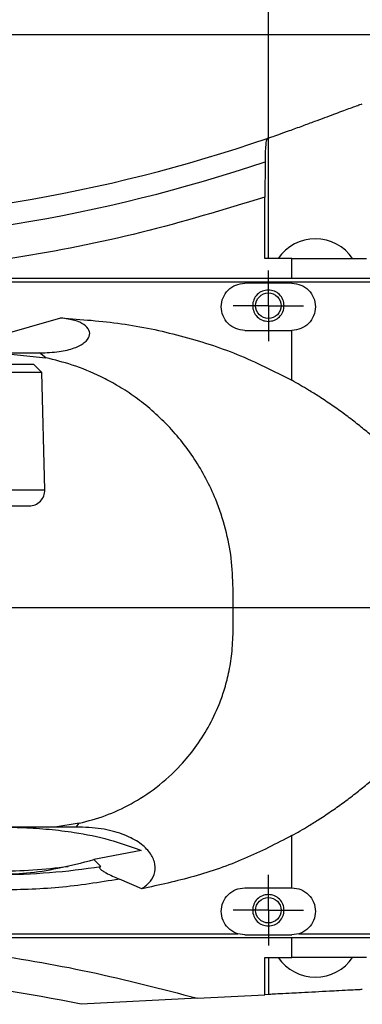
# Model space of a CAD drawing. Extents: x 0 to 841, y 0 to 594.
# Tile 7 of 142: x 221 to 228, y 54 to 74. Entities that reach past the tile are written whole.
import ezdxf

# ---------------------------------------------------------------- set-up
doc = ezdxf.new("R2010")
doc.units = 0
doc.layers.get('0').update_dxf_attribs({"linetype": 'CONTINUOUS'})
doc.styles.add('SLDTEXTSTYLE0', font='TXT', dxfattribs={"width": 0.75})
doc.styles.add('SLDTEXTSTYLE2', font='TXT', dxfattribs={"width": 0.7})
doc.styles.add('SLDTEXTSTYLE3', font='TXT', dxfattribs={"width": 0.6875})
doc.dimstyles.new('SLDDIMSTYLE0', dxfattribs={"dimtxt": 3.5, "dimasz": 3.556, "dimexe": 0, "dimexo": 0.0625, "dimgap": 0.875, "dimtad": 1, "dimlfac": 6, "dimrnd": 1e-09, "dimzin": 12, "dimtxsty": 'SLDTEXTSTYLE0', "dimsah": 1, "dimcen": 0.09, "dimazin": 3, "dimtfac": 1, "dimtmove": 0, "dimatfit": 3, "dimtolj": 1, "dimtzin": 12})
doc.dimstyles.new('SLDDIMSTYLE16', dxfattribs={"dimtxt": 3.5, "dimasz": 3.556, "dimexe": 0, "dimexo": 0.0625, "dimgap": 0.875, "dimtad": 1, "dimlfac": 2.5, "dimrnd": 1e-09, "dimzin": 12, "dimtxsty": 'SLDTEXTSTYLE0', "dimblk1": 'NONE', "dimblk2": 'NONE', "dimsah": 1, "dimcen": 0, "dimazin": 3, "dimtol": 1, "dimtp": 0.018, "dimtfac": 1, "dimtdec": 3, "dimtmove": 0, "dimatfit": 3, "dimtolj": 1})
doc.dimstyles.new('SLDDIMSTYLE17', dxfattribs={"dimtxt": 3.5, "dimasz": 3.556, "dimexe": 0, "dimexo": 0.0625, "dimgap": 0.875, "dimtad": 1, "dimlfac": 2.5, "dimrnd": 1e-09, "dimzin": 12, "dimtxsty": 'SLDTEXTSTYLE0', "dimblk1": 'NONE', "dimblk2": 'NONE', "dimsah": 1, "dimcen": 0, "dimazin": 3, "dimtol": 1, "dimtp": 0.012, "dimtfac": 1, "dimtdec": 3, "dimtmove": 0, "dimatfit": 3, "dimtolj": 1})
doc.dimstyles.new('SLDDIMSTYLE18', dxfattribs={"dimtxt": 3.5, "dimasz": 3.556, "dimexe": 0, "dimexo": 0.0625, "dimgap": 0.875, "dimtad": 1, "dimlfac": 2.5, "dimrnd": 1e-09, "dimzin": 12, "dimtxsty": 'SLDTEXTSTYLE0', "dimblk1": 'NONE', "dimblk2": 'NONE', "dimsah": 1, "dimcen": 0, "dimazin": 3, "dimtol": 1, "dimtp": 0.01, "dimtfac": 1, "dimtmove": 0, "dimatfit": 3, "dimtolj": 1})
doc.dimstyles.new('SLDDIMSTYLE2', dxfattribs={"dimtxt": 3.5, "dimasz": 3.556, "dimexe": 0, "dimexo": 0.0625, "dimgap": 0.875, "dimtad": 1, "dimlfac": 6, "dimrnd": 1e-09, "dimzin": 12, "dimtxsty": 'SLDTEXTSTYLE0', "dimsah": 1, "dimcen": 0.09, "dimazin": 3, "dimtfac": 1, "dimtofl": 0, "dimtmove": 0, "dimatfit": 3, "dimtolj": 1, "dimtzin": 12})

# ---------------------------------------------------------------- blocks, each defined once
blk = doc.blocks.new('_D_48')
at = {"color": 7, "linetype": 'CONTINUOUS'}
for p, q in [((213.304, 73.203), (213.304, 92.422)), ((283.804, 67.053), (283.804, 92.422)), ((213.304, 91.422), (283.804, 91.422))]:
    blk.add_line(p, q, dxfattribs=at)
for points in [[(213.304, 91.422), (216.86, 91.041), (216.86, 91.803)], [(283.804, 91.422), (280.248, 91.803), (280.248, 91.041)]]:
    blk.add_solid(points, dxfattribs=at)
at = {"color": 7, "linetype": 'CONTINUOUS', "insert": (245.345, 95.933, 0.017), "char_height": 3.5, "attachment_point": 1, "style": 'SLDTEXTSTYLE0'}
blk.add_mtext('423', dxfattribs=at)
blk = doc.blocks.new('_D_51')
at = {"color": 7, "linetype": 'CONTINUOUS'}
for p, q in [((231.085, 74.136), (180.638, 74.136)), ((181.638, 49.803), (181.638, 74.136)), ((231.085, 49.803), (180.638, 49.803))]:
    blk.add_line(p, q, dxfattribs=at)
for points in [[(181.638, 74.136), (181.257, 70.58), (182.019, 70.58)], [(181.638, 49.803), (182.019, 53.359), (181.257, 53.359)]]:
    blk.add_solid(points, dxfattribs=at)
at = {"color": 7, "linetype": 'CONTINUOUS', "insert": (177.126, 58.481, 101.892), "char_height": 3.5, "attachment_point": 1, "rotation": 90, "style": 'SLDTEXTSTYLE0'}
blk.add_mtext('146', dxfattribs=at)
blk = doc.blocks.new('_D_52')
at = {"color": 7, "linetype": 'CONTINUOUS'}
for p, q in [((214.471, 70.136), (214.471, 87.033)), ((226.138, 70.136), (226.138, 87.033)), ((214.471, 86.033), (226.138, 86.033))]:
    blk.add_line(p, q, dxfattribs=at)
for points in [[(214.471, 86.033), (218.027, 85.652), (218.027, 86.414)], [(226.138, 86.033), (222.582, 86.414), (222.582, 85.652)]]:
    blk.add_solid(points, dxfattribs=at)
at = {"color": 7, "linetype": 'CONTINUOUS', "insert": (217.972, 90.545, 101.892), "char_height": 3.5, "attachment_point": 1, "style": 'SLDTEXTSTYLE0'}
blk.add_mtext('70', dxfattribs=at)
blk = doc.blocks.new('_D_54')
at = {"color": 7, "linetype": 'CONTINUOUS'}
for p, q in [((282.022, 61.97), (282.022, 68.32)), ((282.022, 61.97), (282.022, 58.636)), ((282.054, 58.636), (281.022, 58.636)), ((282.022, 58.636), (282.022, 43.74))]:
    blk.add_line(p, q, dxfattribs=at)
for points in [[(282.022, 61.97), (282.403, 65.526), (281.641, 65.526)], [(282.022, 58.636), (281.641, 55.08), (282.403, 55.08)]]:
    blk.add_solid(points, dxfattribs=at)
at = {"color": 7, "linetype": 'CONTINUOUS', "insert": (277.51, 43.74, 101.892), "char_height": 3.5, "attachment_point": 1, "rotation": 90, "style": 'SLDTEXTSTYLE0'}
blk.add_mtext('20', dxfattribs=at)
blk = doc.blocks.new('SW_CENTERMARKSYMBOL_28')
at = {"color": 0, "linetype": 'CONTINUOUS'}
blk.add_line((-0.833, 0), (-141.897, 0), dxfattribs=at)
blk = doc.blocks.new('SW_CENTERMARKSYMBOL_30')
at = {"color": 0, "linetype": 'CONTINUOUS'}
for p, q in [((0, 0.417), (0, 0.75)), ((0, 0), (0, 0.417)), ((-0.417, 0), (-0.75, 0)), ((0, 0), (-0.417, 0)), ((0, 0), (0, -0.417)), ((0, 0), (0.417, 0)), ((0.417, 0), (0.75, 0)), ((0, -0.417), (0, -0.75))]:
    blk.add_line(p, q, dxfattribs=at)
blk = doc.blocks.new('SW_CENTERMARKSYMBOL_31')
at = {"color": 0, "linetype": 'CONTINUOUS'}
for p, q in [((0, 0.417), (0, 0.75)), ((0, 0), (0, 0.417)), ((-0.417, 0), (-0.75, 0)), ((0, 0), (-0.417, 0)), ((0, 0), (0, -0.417)), ((0, 0), (0.417, 0)), ((0.417, 0), (0.75, 0)), ((0, -0.417), (0, -0.75))]:
    blk.add_line(p, q, dxfattribs=at)
blk = doc.blocks.new('_D_70')
at = {"color": 7, "linetype": 'CONTINUOUS'}
for centre, start, end in [((568.276, 493.681), 153.4349, 206.5651), ((564.64, 493.681), 333.4349, 26.5651)]:
    blk.add_arc(centre, 10.12, start, end, dxfattribs=at)
at = {"color": 7, "linetype": 'CONTINUOUS', "char_height": 3.5, "attachment_point": 1}
for s, insert, style in [('0.018', (562.054, 498.192, -108.66), 'SLDTEXTSTYLE0'), ('+', (559.225, 498.192, -108.66), 'SLDTEXTSTYLE0'), ('depth 3', (576.072, 493.72, -108.66), 'SLDTEXTSTYLE0'), ('%%c', (539.345, 493.667, -108.66), 'SLDTEXTSTYLE0'), ('12 H7', (544.623, 493.72, -108.66), 'SLDTEXTSTYLE2'), ('0', (562.054, 493.667, -108.66), 'SLDTEXTSTYLE0')]:
    blk.add_mtext(s, dxfattribs=dict(at, insert=insert, style=style))
blk = doc.blocks.new('_NONE')
blk = doc.blocks.new('_D_71')
at = {"color": 7, "linetype": 'CONTINUOUS'}
for centre, start, end in [((561.062, 536.749), 153.4349, 206.5651), ((557.426, 536.749), 333.4349, 26.5651)]:
    blk.add_arc(centre, 10.12, start, end, dxfattribs=at)
at = {"color": 7, "linetype": 'CONTINUOUS', "char_height": 3.5, "attachment_point": 1}
for s, insert, style in [('0.012', (554.839, 541.26, -108.66), 'SLDTEXTSTYLE0'), ('+', (552.01, 541.26, -108.66), 'SLDTEXTSTYLE0'), ('depth 4', (568.858, 536.788, -108.66), 'SLDTEXTSTYLE0'), ('%%c', (534.716, 536.735, -108.66), 'SLDTEXTSTYLE0'), ('4 H7', (539.995, 536.788, -108.66), 'SLDTEXTSTYLE3'), ('0', (554.839, 536.735, -108.66), 'SLDTEXTSTYLE0')]:
    blk.add_mtext(s, dxfattribs=dict(at, insert=insert, style=style))
blk = doc.blocks.new('_D_72')
at = {"color": 7, "linetype": 'CONTINUOUS'}
for centre, start, end in [((561.427, 563.816), 153.4349, 206.5651), ((555.205, 563.816), 333.4349, 26.5651)]:
    blk.add_arc(centre, 10.12, start, end, dxfattribs=at)
at = {"color": 7, "linetype": 'CONTINUOUS', "char_height": 3.5, "attachment_point": 1}
for s, insert, style in [('0.01', (555.205, 568.328, -108.66), 'SLDTEXTSTYLE0'), ('+', (552.375, 568.328, -108.66), 'SLDTEXTSTYLE0'), ('depth 5', (566.637, 563.855, -108.66), 'SLDTEXTSTYLE0'), ('%%c', (535.081, 563.802, -108.66), 'SLDTEXTSTYLE0'), ('2x', (530.254, 563.855, -108.66), 'SLDTEXTSTYLE0'), ('3 H7', (540.36, 563.855, -108.66), 'SLDTEXTSTYLE3'), ('0', (555.205, 563.802, -108.66), 'SLDTEXTSTYLE0')]:
    blk.add_mtext(s, dxfattribs=dict(at, insert=insert, style=style))

msp = doc.modelspace()

# ---------------------------------------------------------------- linework, layer by layer
at = {"color": 7, "linetype": 'CONTINUOUS'}
for p, q in [((226.1415, 71.9473), (226.11, 71.9365)), ((226.1415, 69.3865), (226.1415, 71.9473)), ((226.0664, 71.4397), (226.061, 70.6895)), ((226.061, 69.3865), (226.061, 70.6895)), ((226.6377, 69.3865), (226.061, 69.3865)), ((226.6377, 68.9698), (226.6377, 69.3865)), ((226.6377, 69.3865), (228.221, 69.3865)), ((226.6377, 68.8865), (213.3044, 68.8865)), ((215.3044, 68.9698), (226.6377, 68.9698)), ((226.6377, 68.8635), (225.6377, 68.8635)), ((226.6377, 68.8635), (226.6377, 68.8865)), ((220.3877, 67.7444), (221.7323, 68.1259)), ((225.6377, 67.8635), (226.6377, 67.8635)), ((226.6377, 66.8028), (226.6377, 67.8635)), ((220.3877, 67.3853), (221.2778, 67.3853)), ((220.3877, 67.3853), (221.4092, 67.2798)), ((221.4092, 67.2798), (221.2778, 67.3853)), ((221.1518, 67.1365), (205.5767, 67.1365)), ((220.8877, 67.1365), (220.8877, 67.137)), ((221.3229, 66.9699), (221.1518, 67.1365)), ((221.3229, 66.9699), (205.5181, 66.9699)), ((221.3881, 64.4785), (221.3229, 66.9699)), ((225.3884, 61.9698), (225.3884, 62.3846)), ((225.3884, 61.4697), (225.3884, 61.9698)), ((221.6013, 57.3198), (220.3877, 57.3198)), ((222.1204, 57.4006), (221.6013, 57.3198)), ((222.0561, 57.3198), (221.6013, 57.3198)), ((222.0561, 57.3198), (222.1204, 57.4006)), ((226.6377, 56.0301), (226.6377, 57.1368)), ((223.4331, 56.8247), (222.4296, 56.6283)), ((222.4296, 56.6283), (222.5811, 56.4846)), ((223.4485, 56.0077), (222.9733, 56.2137)), ((225.6377, 56.0301), (226.6377, 56.0301)), ((215.121, 55.0531), (225.4878, 55.0531)), ((225.6377, 55.0301), (226.6377, 55.0301)), ((226.6377, 54.9698), (215.3044, 54.9698)), ((226.6377, 54.5531), (226.6377, 54.9698)), ((226.061, 53.7609), (226.061, 54.5531)), ((226.061, 54.5531), (226.6377, 54.5531)), ((226.1415, 54.5531), (226.1415, 53.7651)), ((228.221, 54.5531), (226.6377, 54.5531)), ((224.6289, 53.6858), (226.061, 53.7609)), ((226.1415, 53.7651), (226.061, 53.7609)), ((224.6289, 53.6858), (222.1614, 53.5565))]:
    msp.add_line(p, q, dxfattribs=at)
at = {"color": 8, "linetype": 'CONTINUOUS'}
msp.add_line((206.6353, 64.4785), (221.3881, 64.4785), dxfattribs=at)
at = {"color": 7, "linetype": 'CONTINUOUS'}
for centre in [(226.1377, 68.3865), (226.1377, 55.5531)]:
    msp.add_circle(centre, 0.2702, dxfattribs=at)
for centre, radius, start, end in [((215.3044, 103.4698), 33.3333, 270, 288.91521), ((215.3044, 103.4698), 33.7898, 270, 288.57225), ((227.1377, 68.8586), 0.95, 90, 146.22098), ((227.1377, 68.8586), 0.95, 33.73794, 90), ((221.0549, 64.4698), 0.3333, 270, 1.5), ((220.3877, 70.3031), 13.9915, 270, 279.01901), ((220.3983, 67.6704), 11.2843, 269.94609, 277.55588), ((227.1377, 55.081), 0.95, 213.75558, 326.20611), ((215.3044, 20.4698), 33.7898, 78.29162, 90)]:
    msp.add_arc(centre, radius, start, end, dxfattribs=at)
for points, knots in [([(226.8689, 72.2068), (226.9534, 72.2381), (227.1094, 72.2958), (227.3978, 72.4025), (227.7117, 72.5186), (227.9598, 72.6104), (228.0951, 72.6604), (228.1212, 72.6701), (228.1339, 72.6748)], [0, 0, 0, 0, 0.1504049, 0.277916, 0.5050825, 0.7286662, 0.8669583, 1, 1, 1, 1]), ([(226.1415, 71.9473), (226.1586, 71.9532), (226.1933, 71.9651), (226.3537, 72.0209), (226.5807, 72.1012), (226.7713, 72.1711), (226.8689, 72.2068)], [0, 0, 0, 0, 0.23802361, 0.48301548, 0.73531474, 1, 1, 1, 1]), ([(226.11, 71.9365), (226.1047, 71.9279), (226.094, 71.9104), (226.0801, 71.7986), (226.0697, 71.6377), (226.0675, 71.5062), (226.0664, 71.4397)], [0, 0, 0, 0, 0.2357332, 0.4825562, 0.7380802, 1, 1, 1, 1]), ([(226.061, 70.6895), (225.1883, 70.4249), (223.4431, 69.8957), (220.7559, 69.3718), (218.0393, 69.0318), (216.216, 68.9905), (215.3044, 68.9698)], [0, 0, 0, 0, 0.25, 0.5000001, 0.7500001, 1, 1, 1, 1]), ([(225.6377, 67.8635), (225.5723, 67.871), (225.4414, 67.886), (225.275, 68.0016), (225.1638, 68.1669), (225.1247, 68.3635), (225.1638, 68.56), (225.275, 68.7253), (225.4414, 68.8409), (225.5723, 68.856), (225.6377, 68.8635)], [0, 0, 0, 0, 0.1249995, 0.2500009, 0.3749991, 0.4999999, 0.6250011, 0.7499992, 0.8750004, 1, 1, 1, 1]), ([(226.6377, 68.9698), (227.2256, 68.9698), (228.4013, 68.9698), (230.149, 68.9698), (231.2776, 68.9698), (231.8419, 68.9698)], [0, 0, 0, 0, 0.3333324, 0.6666653, 1, 1, 1, 1]), ([(231.8419, 68.8865), (231.2776, 68.8865), (230.149, 68.8865), (228.4013, 68.8865), (227.2256, 68.8865), (226.6377, 68.8865)], [0, 0, 0, 0, 0.3333347, 0.6666676, 1, 1, 1, 1]), ([(226.6377, 68.8635), (226.7032, 68.856), (226.834, 68.8409), (227.0005, 68.7253), (227.1117, 68.56), (227.1507, 68.3635), (227.1117, 68.1669), (227.0005, 68.0016), (226.834, 67.886), (226.7032, 67.871), (226.6377, 67.8635)], [0, 0, 0, 0, 0.124999, 0.2499996, 0.3750007, 0.5000001, 0.6249991, 0.7500002, 0.8750011, 1, 1, 1, 1]), ([(226.1377, 68.7198), (226.0941, 68.7148), (226.0068, 68.7048), (225.8959, 68.6277), (225.8217, 68.5175), (225.7957, 68.3865), (225.8217, 68.2554), (225.8959, 68.1453), (226.0068, 68.0682), (226.0941, 68.0582), (226.1377, 68.0531)], [0, 0, 0, 0, 0.1250013, 0.25000128, 0.37500143, 0.50000004, 0.62499807, 0.74999872, 0.8749987, 1, 1, 1, 1]), ([(226.1377, 68.0531), (226.1814, 68.0582), (226.2686, 68.0682), (226.3796, 68.1453), (226.4537, 68.2554), (226.4797, 68.3865), (226.4537, 68.5175), (226.3796, 68.6277), (226.2686, 68.7048), (226.1814, 68.7148), (226.1377, 68.7198)], [0, 0, 0, 0, 0.1249943, 0.2499966, 0.3749996, 0.5, 0.6250009, 0.7500034, 0.8750057, 1, 1, 1, 1]), ([(221.2778, 67.3853), (221.4216, 67.3906), (221.7068, 67.4012), (222.0256, 67.4824), (222.2433, 67.5972), (222.3488, 67.7324), (222.3441, 67.8686), (222.2353, 67.9883), (222.0359, 68.0823), (221.8334, 68.1114), (221.7323, 68.1259)], [0, 0, 0, 0, 0.1384152, 0.2745566, 0.405774, 0.5321254, 0.6527805, 0.7710268, 0.8857039, 1, 1, 1, 1]), ([(221.7323, 68.1259), (222.1621, 68.0952), (223.0159, 68.0342), (224.2697, 67.7685), (225.4925, 67.384), (226.2543, 66.9974), (226.6377, 66.8028)], [0, 0, 0, 0, 0.25203323, 0.50059403, 0.74867054, 1, 1, 1, 1]), ([(225.3884, 62.3846), (225.3804, 62.5984), (225.3647, 63.0225), (225.2372, 63.6571), (225.0504, 64.2231), (224.819, 64.719), (224.5702, 65.1401), (224.2847, 65.5307), (223.9667, 65.8877), (223.6275, 66.2029), (223.2766, 66.474), (222.9286, 66.6978), (222.499, 66.9277), (221.9835, 67.1407), (221.5958, 67.2346), (221.4092, 67.2798)], [0, 0, 0, 0, 0.0932024, 0.1848395, 0.2819865, 0.3538273, 0.424719, 0.496515, 0.5659557, 0.6339734, 0.698497, 0.7587109, 0.8131735, 0.9100676, 1, 1, 1, 1]), ([(230.364, 61.9698), (230.3561, 62.1429), (230.3402, 62.4943), (230.2097, 63.0315), (229.9862, 63.5986), (229.6825, 64.1271), (229.3253, 64.6157), (228.9334, 65.0646), (228.5662, 65.4211), (228.2514, 65.695), (228.0145, 65.8884), (227.7599, 66.0826), (227.4912, 66.274), (227.2353, 66.4442), (226.9508, 66.6231), (226.756, 66.7349), (226.6377, 66.8028)], [0, 0, 0, 0, 0.0811119, 0.1647256, 0.2582161, 0.36722, 0.4510141, 0.5434105, 0.6478996, 0.6918228, 0.7397543, 0.7916994, 0.8423118, 0.8946618, 0.9359977, 1, 1, 1, 1]), ([(211.3499, 64.1365), (211.631, 64.1365), (212.1987, 64.1365), (213.0778, 64.1365), (213.9696, 64.1365), (214.8591, 64.1365), (215.7275, 64.1365), (216.5581, 64.1365), (217.3355, 64.1365), (218.0535, 64.1365), (218.7121, 64.1365), (219.309, 64.1365), (219.835, 64.1365), (220.277, 64.1365), (220.626, 64.1365), (220.8736, 64.1365), (221.0268, 64.1365), (221.0456, 64.1365), (221.0549, 64.1365)], [0, 0, 0, 0, 0.0610731, 0.1233529, 0.1864643, 0.2499999, 0.313536, 0.376647, 0.4389275, 0.5000004, 0.5610734, 0.6233537, 0.6864641, 0.7500008, 0.8135356, 0.8766482, 0.9389276, 1, 1, 1, 1]), ([(226.6377, 57.1368), (226.7562, 57.2048), (226.9512, 57.3167), (227.236, 57.4958), (227.4921, 57.6663), (227.761, 57.8579), (228.0158, 58.0523), (228.2529, 58.2459), (228.5679, 58.5201), (228.9353, 58.877), (229.3273, 59.3264), (229.6844, 59.8154), (229.9881, 60.3448), (230.2109, 60.9118), (230.3404, 61.4479), (230.3562, 61.7976), (230.364, 61.9698)], [0, 0, 0, 0, 0.0640786, 0.1054691, 0.1578543, 0.2085126, 0.2605114, 0.308491, 0.3524566, 0.4570288, 0.5494864, 0.6333252, 0.7423626, 0.8360868, 0.9192764, 1, 1, 1, 1]), ([(222.1204, 57.4006), (222.3042, 57.4485), (222.6651, 57.5425), (223.2283, 57.8006), (223.7777, 58.1556), (224.2339, 58.5699), (224.595, 59.0069), (224.8723, 59.4383), (225.0694, 59.8512), (225.2076, 60.239), (225.3023, 60.5986), (225.3736, 61.015), (225.3833, 61.3126), (225.3884, 61.4697)], [0, 0, 0, 0, 0.1136605, 0.2232638, 0.3355154, 0.4573518, 0.5417203, 0.6295907, 0.7236716, 0.7796659, 0.8443853, 0.9178301, 1, 1, 1, 1]), ([(220.3877, 57.3197), (220.5705, 57.3173), (220.9368, 57.3123), (221.4826, 57.2759), (222.097, 57.2007), (222.7626, 57.0674), (223.2107, 56.9052), (223.4331, 56.8247)], [0, 0, 0, 0, 0.168549, 0.3376764, 0.5090735, 0.7564297, 1, 1, 1, 1]), ([(223.4485, 56.0077), (223.5157, 56.0595), (223.6526, 56.1649), (223.7395, 56.366), (223.732, 56.5843), (223.614, 56.8067), (223.3832, 57.0139), (223.0397, 57.1819), (222.5982, 57.2974), (222.2381, 57.3123), (222.0561, 57.3198)], [0, 0, 0, 0, 0.107847, 0.2194325, 0.33424, 0.4555914, 0.5830173, 0.7179001, 0.857434, 1, 1, 1, 1]), ([(226.6377, 57.1368), (226.305, 56.9663), (225.6349, 56.6228), (224.5613, 56.2494), (223.8197, 56.0883), (223.4485, 56.0077)], [0, 0, 0, 0, 0.3299791, 0.6645826, 1, 1, 1, 1]), ([(220.3877, 56.3116), (220.5921, 56.3184), (221.024, 56.3325), (221.7077, 56.4436), (222.1765, 56.5635), (222.4296, 56.6283)], [0, 0, 0, 0, 0.29253564, 0.61808578, 1, 1, 1, 1]), ([(222.5811, 56.4846), (222.5722, 56.4822), (222.5553, 56.4775), (222.5461, 56.4634), (222.552, 56.4445), (222.5761, 56.4187), (222.6225, 56.385), (222.7481, 56.311), (222.8749, 56.2562), (222.9733, 56.2137)], [0, 0, 0, 0, 0.0794191, 0.1521761, 0.2238801, 0.2993055, 0.4075906, 0.5403453, 1, 1, 1, 1]), ([(222.9733, 56.2137), (222.5451, 56.1451), (221.6885, 56.0078), (220.8213, 55.9882), (220.3877, 55.9784)], [0, 0, 0, 0, 0.5000008, 1, 1, 1, 1]), ([(225.6377, 55.0301), (225.5723, 55.0377), (225.4414, 55.0527), (225.275, 55.1683), (225.1638, 55.3336), (225.1247, 55.5301), (225.1638, 55.7267), (225.275, 55.892), (225.4414, 56.0076), (225.5723, 56.0226), (225.6377, 56.0301)], [0, 0, 0, 0, 0.1249995, 0.2500009, 0.3749991, 0.4999999, 0.6250011, 0.7499992, 0.8750004, 1, 1, 1, 1]), ([(226.6377, 56.0301), (226.7032, 56.0226), (226.834, 56.0076), (227.0005, 55.892), (227.1117, 55.7267), (227.1507, 55.5301), (227.1117, 55.3336), (227.0005, 55.1683), (226.834, 55.0527), (226.7032, 55.0377), (226.6377, 55.0301)], [0, 0, 0, 0, 0.124999, 0.2499996, 0.3750007, 0.5000001, 0.6249991, 0.7500002, 0.8750011, 1, 1, 1, 1]), ([(226.1377, 55.8865), (226.0941, 55.8815), (226.0068, 55.8714), (225.8959, 55.7944), (225.8217, 55.6842), (225.7957, 55.5531), (225.8217, 55.4221), (225.8959, 55.3119), (226.0068, 55.2348), (226.0941, 55.2248), (226.1377, 55.2198)], [0, 0, 0, 0, 0.1250013, 0.25000128, 0.37500143, 0.50000004, 0.62499807, 0.74999872, 0.8749987, 1, 1, 1, 1]), ([(226.1377, 55.2198), (226.1814, 55.2248), (226.2686, 55.2348), (226.3796, 55.3119), (226.4537, 55.4221), (226.4797, 55.5531), (226.4537, 55.6842), (226.3796, 55.7944), (226.2686, 55.8714), (226.1814, 55.8815), (226.1377, 55.8865)], [0, 0, 0, 0, 0.1249943, 0.2499966, 0.3749996, 0.5, 0.6250009, 0.7500034, 0.8750057, 1, 1, 1, 1]), ([(226.7876, 55.0531), (227.3587, 55.0531), (228.5007, 55.0531), (230.1974, 55.0531), (231.2937, 55.0531), (231.8419, 55.0531)], [0, 0, 0, 0, 0.3333332, 0.666665, 1, 1, 1, 1]), ([(215.3044, 54.9698), (216.0913, 54.9544), (217.665, 54.9236), (220.0138, 54.6702), (222.3437, 54.2794), (223.8672, 53.8837), (224.6289, 53.6858)], [0, 0, 0, 0, 0.2499994, 0.4999999, 0.7500003, 1, 1, 1, 1]), ([(231.8419, 54.9698), (231.2776, 54.9698), (230.149, 54.9698), (228.4013, 54.9698), (227.2256, 54.9698), (226.6377, 54.9698)], [0, 0, 0, 0, 0.3333347, 0.6666676, 1, 1, 1, 1]), ([(228.1339, 53.8695), (228.1154, 53.8685), (228.0774, 53.8666), (227.898, 53.8571), (227.6716, 53.8453), (227.4128, 53.8317), (227.1377, 53.8173), (226.8626, 53.8029), (226.6038, 53.7893), (226.3775, 53.7775), (226.198, 53.7681), (226.1601, 53.7661), (226.1415, 53.7651)], [0, 0, 0, 0, 0.1052278, 0.2154316, 0.3240339, 0.3976943, 0.5000013, 0.602306, 0.6759636, 0.7845702, 0.8947722, 1, 1, 1, 1])]:
    msp.add_open_spline(points, degree=3, knots=knots, dxfattribs=at)

# ---------------------------------------------------------------- block references
for name, p in [('SW_CENTERMARKSYMBOL_28', (338.3044, 61.9698)), ('SW_CENTERMARKSYMBOL_30', (226.1377, 68.3865)), ('SW_CENTERMARKSYMBOL_31', (226.1377, 55.5531))]:
    msp.add_blockref(name, p, dxfattribs=at)

# ---------------------------------------------------------------- dimensions: what is measured, and where the dimension line sits
for p1, text, dimstyle, picture, middle in [((0.8135, 0.8645), '2x<> depth 5', 'SLDDIMSTYLE18', '_D_72', (557.2953, 559.2902)), ((1.1114, 1.1265), '<> depth 4', 'SLDDIMSTYLE17', '_D_71', (560.6367, 532.2229)), ((3.3042, 3.4074), '<> depth 3', 'SLDDIMSTYLE16', '_D_70', (566.5582, 489.1551))]:
    dim = msp.add_diameter_dim_2p(p1=p1, p2=(0, 0), text=text, dimstyle=dimstyle, dxfattribs=at)
    dim.commit()
    dim.dimension.update_dxf_attribs({"geometry": picture, "text_midpoint": middle, "dimtype": 163})
for base, p1, p2, picture, middle in [((283.8044, 91.4217), (213.3044, 72.2033), (283.8044, 66.0531), '_D_48', (249.2244, 91.4217)), ((226.1377, 86.0332), (214.4711, 69.1365), (226.1377, 69.1365), '_D_52', (220.5576, 86.0332))]:
    dim = msp.add_linear_dim(base=base, p1=p1, p2=p2, dimstyle='SLDDIMSTYLE2', dxfattribs=at)
    dim.commit()
    dim.dimension.update_dxf_attribs({"geometry": picture, "text_midpoint": middle, "dimtype": 160})
for base, p1, p2, dimstyle, picture, middle in [((181.6377, 74.1365), (232.0854, 49.8031), (232.0854, 74.1365), 'SLDDIMSTYLE2', '_D_51', (181.6377, 62.3604)), ((282.0219, 58.6365), (196.4071, 61.9698), (283.0544, 58.6365), 'SLDDIMSTYLE0', '_D_54', (282.0219, 46.3257))]:
    dim = msp.add_linear_dim(base=base, p1=p1, p2=p2, angle=90, dimstyle=dimstyle, dxfattribs=at)
    dim.commit()
    dim.dimension.update_dxf_attribs({"geometry": picture, "text_midpoint": middle, "dimtype": 160})

doc.saveas('drawing.dxf')
